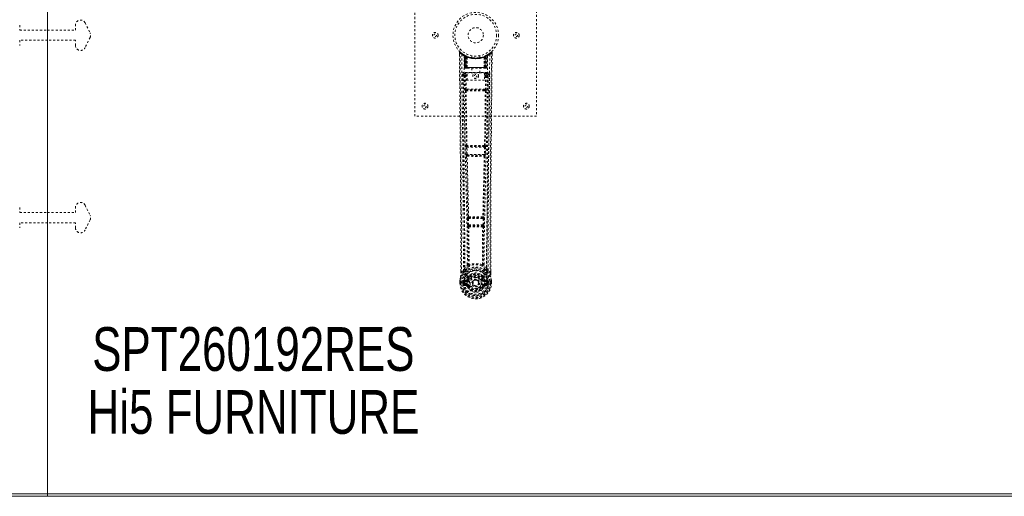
# Model space of a CAD drawing. Header units: inches. Extents: x 38 to 229, y 77 to 137.
# Tile 5 of 8: x 132 to 180, y 77 to 101. Entities that reach past the tile are written whole.
import ezdxf

# ---------------------------------------------------------------- set-up
doc = ezdxf.new("R2010")
doc.units = ezdxf.units.IN
doc.header["$MEASUREMENT"] = 0
doc.linetypes.add('SLD-Dashed', pattern=[0.075, 0.05, -0.025])
doc.linetypes.add('SLD-Solid', pattern=[0])
doc.layers.add('HI5-SYMBOLTEXT', color=5, linetype='SLD-Solid')
doc.styles.add('SLDTEXTSTYLE0', font='TXT', dxfattribs={"width": 0.75})

# ---------------------------------------------------------------- blocks, each defined once
blk = doc.blocks.new('SW_NOTE_0')
at = {"layer": 'HI5-SYMBOLTEXT', "color": 0, "char_height": 2.16, "attachment_point": 1, "style": 'SLDTEXTSTYLE0'}
for s, insert in [('SPT260192RES', (0, 2.784)), ('Hi5 FURNITURE', (-0.23, -0.32))]:
    blk.add_mtext(s, dxfattribs=dict(at, insert=insert))

msp = doc.modelspace()

# ---------------------------------------------------------------- linework, layer by layer
at = {"color": 7, "linetype": 'SLD-Solid', "lineweight": 15}
for p, q in [((133.293, 136.793), (133.293, 77.529)), ((133.293, 77.529), (133.293, 136.793)), ((133.293, 77.411), (37.543, 77.411)), ((37.661, 77.529), (133.293, 77.529)), ((37.661, 77.529), (133.293, 77.529)), ((133.293, 77.529), (228.925, 77.529)), ((133.293, 77.411), (133.293, 77.529)), ((133.293, 77.529), (228.925, 77.529)), ((133.293, 77.529), (133.293, 77.411)), ((229.043, 77.411), (133.293, 77.411))]:
    msp.add_line(p, q, dxfattribs=at)
at = {"color": 7, "linetype": 'SLD-Dashed', "lineweight": 0}
for p, q in [((151.411, 96.161), (151.411, 104.161)), ((157.411, 104.161), (157.411, 96.161)), ((131.918, 100.661), (131.918, 100.411)), ((134.668, 100.411), (134.668, 100.661)), ((135.141, 100.773), (135.391, 100.273)), ((131.918, 100.411), (133.293, 100.411)), ((133.293, 100.411), (134.668, 100.411)), ((135.391, 100.049), (135.141, 99.549)), ((133.293, 99.911), (131.918, 99.911)), ((131.918, 99.911), (131.918, 99.661)), ((134.668, 99.911), (133.293, 99.911)), ((134.668, 99.661), (134.668, 99.911)), ((153.604, 99.302), (153.605, 99.218)), ((153.842, 99.187), (153.829, 99.195)), ((153.857, 99.162), (153.843, 99.17)), ((153.864, 98.565), (153.843, 99.17)), ((153.878, 98.565), (153.857, 99.162)), ((153.927, 99.142), (153.86, 99.177)), ((153.876, 99.155), (153.898, 98.561)), ((153.944, 99.116), (153.876, 99.152)), ((153.896, 98.565), (153.876, 99.152)), ((153.903, 99.122), (153.916, 99.148)), ((153.903, 99.122), (153.903, 98.565)), ((153.908, 99.119), (153.903, 99.122)), ((153.908, 99.119), (153.921, 99.145)), ((153.908, 98.565), (153.908, 99.119)), ((153.916, 99.148), (153.921, 99.145)), ((153.916, 99.115), (153.929, 99.141)), ((153.917, 98.565), (153.916, 99.115)), ((153.921, 99.113), (153.933, 99.139)), ((153.921, 99.113), (153.921, 98.565)), ((153.928, 99.142), (153.927, 99.142)), ((153.933, 99.139), (153.929, 99.141)), ((153.935, 99.107), (153.947, 99.133)), ((153.935, 99.107), (153.935, 98.565)), ((153.951, 99.131), (153.939, 99.105)), ((153.939, 98.565), (153.939, 99.105)), ((153.944, 99.116), (153.945, 99.116)), ((153.963, 98.565), (153.944, 99.116)), ((153.945, 99.116), (153.964, 98.565)), ((153.947, 99.133), (153.951, 99.131)), ((153.99, 99.086), (153.988, 99.088)), ((153.993, 98.563), (153.988, 99.088)), ((153.99, 99.086), (153.994, 98.565)), ((153.994, 99.113), (153.991, 99.114)), ((154.211, 99.15), (154.211, 99.053)), ((154.611, 99.053), (154.611, 99.15)), ((154.827, 98.565), (154.832, 99.086)), ((154.831, 99.114), (154.828, 99.113)), ((154.834, 99.088), (154.829, 98.563)), ((154.834, 99.088), (154.832, 99.086)), ((154.857, 98.565), (154.876, 99.116)), ((154.878, 99.116), (154.859, 98.565)), ((154.875, 99.133), (154.901, 99.145)), ((154.875, 99.133), (154.886, 99.107)), ((154.876, 99.116), (154.878, 99.116)), ((154.946, 99.152), (154.878, 99.116)), ((154.883, 99.105), (154.883, 98.565)), ((154.886, 98.565), (154.886, 99.107)), ((154.893, 99.141), (154.888, 99.139)), ((154.888, 99.139), (154.901, 99.113)), ((154.895, 99.142), (154.893, 99.142)), ((154.893, 99.141), (154.905, 99.115)), ((154.961, 99.177), (154.895, 99.142)), ((154.901, 99.145), (154.906, 99.148)), ((154.901, 99.145), (154.913, 99.119)), ((154.901, 98.565), (154.901, 99.113)), ((154.905, 99.115), (154.905, 98.565)), ((154.906, 99.148), (154.914, 99.152)), ((154.906, 99.148), (154.919, 99.122)), ((154.919, 99.122), (154.913, 99.119)), ((154.913, 99.119), (154.913, 98.565)), ((154.918, 98.565), (154.919, 99.122)), ((154.923, 98.561), (154.945, 99.155)), ((154.925, 98.565), (154.946, 99.152)), ((154.938, 99.145), (154.933, 99.147)), ((154.944, 98.565), (154.965, 99.162)), ((154.957, 98.565), (154.978, 99.17)), ((154.978, 99.17), (154.965, 99.162)), ((154.993, 99.195), (154.979, 99.187)), ((155.057, 99.237), (154.996, 99.2)), ((155.167, 99.325), (155.066, 99.244)), ((155.218, 99.302), (155.188, 99.303)), ((155.217, 99.217), (155.217, 99.302)), ((153.797, 98.238), (153.794, 98.221)), ((153.795, 98.228), (153.794, 98.219)), ((153.794, 98.219), (153.794, 98.217)), ((153.795, 98.218), (153.802, 97.404)), ((153.839, 98.327), (153.839, 98.267)), ((154.982, 98.327), (153.839, 98.327)), ((153.839, 98.267), (153.987, 98.267)), ((153.864, 98.565), (153.878, 98.565)), ((153.903, 98.565), (153.864, 98.565)), ((153.878, 98.565), (153.917, 98.565)), ((153.887, 98.164), (153.894, 97.504)), ((153.887, 98.164), (153.931, 98.164)), ((153.891, 98.536), (153.895, 98.536)), ((153.896, 98.565), (153.963, 98.565)), ((153.896, 98.536), (153.896, 98.536)), ((153.904, 98.536), (153.909, 98.536)), ((154.913, 98.565), (153.908, 98.565)), ((153.908, 98.536), (153.917, 98.536)), ((153.917, 98.536), (153.921, 98.536)), ((153.921, 98.565), (154.901, 98.565)), ((153.926, 98.536), (153.993, 98.536)), ((153.931, 98.209), (153.931, 98.164)), ((153.987, 98.209), (153.931, 98.209)), ((153.987, 98.164), (153.931, 98.164)), ((153.938, 97.504), (153.931, 98.164)), ((153.935, 98.565), (153.939, 98.565)), ((154.883, 98.565), (153.939, 98.565)), ((153.964, 98.565), (153.963, 98.565)), ((153.987, 98.303), (154.848, 98.303)), ((153.987, 97.937), (153.987, 98.303)), ((153.993, 98.563), (153.994, 98.565)), ((153.994, 98.565), (154.827, 98.565)), ((153.995, 98.536), (154.827, 98.536)), ((154.216, 98.536), (154.216, 98.303)), ((154.606, 98.303), (154.606, 98.536)), ((154.827, 98.565), (154.829, 98.563)), ((154.829, 98.536), (154.895, 98.536)), ((154.848, 98.303), (154.848, 97.937)), ((154.848, 98.267), (154.982, 98.267)), ((154.848, 98.209), (154.89, 98.209)), ((154.848, 98.164), (154.89, 98.164)), ((154.859, 98.565), (154.857, 98.565)), ((154.859, 98.565), (154.925, 98.565)), ((154.883, 98.565), (154.886, 98.565)), ((154.89, 98.164), (154.883, 97.504)), ((154.89, 98.209), (154.89, 98.164)), ((154.9, 98.536), (154.904, 98.536)), ((154.904, 98.536), (154.914, 98.536)), ((154.905, 98.565), (154.944, 98.565)), ((154.913, 98.536), (154.918, 98.536)), ((154.957, 98.565), (154.918, 98.565)), ((154.918, 98.536), (154.918, 98.538)), ((154.925, 98.536), (154.925, 98.536)), ((154.926, 98.536), (154.93, 98.536)), ((154.935, 98.164), (154.928, 97.504)), ((154.944, 98.565), (154.957, 98.565)), ((154.982, 98.267), (154.982, 98.327)), ((155.02, 97.404), (155.027, 98.218)), ((155.027, 98.221), (155.024, 98.238)), ((155.027, 98.219), (155.027, 98.228)), ((155.027, 98.217), (155.027, 98.219)), ((154.848, 97.937), (153.987, 97.937)), ((153.936, 97.414), (153.985, 97.413)), ((154.883, 97.504), (153.938, 97.504)), ((153.995, 97.46), (153.947, 97.46)), ((154.827, 97.46), (153.995, 97.46)), ((154.874, 97.46), (154.827, 97.46)), ((154.837, 97.413), (154.885, 97.414)), ((157.411, 96.161), (151.411, 96.161)), ((153.944, 94.725), (153.938, 94.723)), ((154.883, 94.723), (154.878, 94.725)), ((153.931, 94.633), (153.942, 94.28)), ((153.975, 94.634), (154.846, 94.634)), ((153.986, 94.281), (153.975, 94.634)), ((153.983, 94.679), (153.988, 94.682)), ((154.839, 94.679), (153.983, 94.679)), ((154.835, 94.281), (153.986, 94.281)), ((154, 94.236), (154, 94.237)), ((154, 94.237), (154.822, 94.237)), ((154.822, 94.237), (154.821, 94.236)), ((154.833, 94.682), (154.839, 94.679)), ((154.846, 94.634), (154.835, 94.281)), ((154.891, 94.633), (154.88, 94.28)), ((153.955, 94.19), (153.955, 94.19)), ((154.866, 94.19), (154.867, 94.19)), ((131.918, 91.661), (131.918, 91.411)), ((131.918, 91.411), (133.293, 91.411)), ((133.293, 91.411), (134.668, 91.411)), ((134.668, 91.411), (134.668, 91.661)), ((135.141, 91.773), (135.391, 91.273)), ((131.918, 90.911), (131.918, 90.661)), ((133.293, 90.911), (131.918, 90.911)), ((134.668, 90.911), (133.293, 90.911)), ((134.668, 90.661), (134.668, 90.911)), ((135.391, 91.049), (135.141, 90.549)), ((154, 91.11), (154.012, 90.802)), ((154.023, 91.204), (154.01, 91.2)), ((154.045, 91.112), (154.777, 91.112)), ((154.057, 90.803), (154.045, 91.112)), ((154.055, 91.157), (154.067, 91.161)), ((154.767, 91.157), (154.055, 91.157)), ((154.754, 91.161), (154.767, 91.157)), ((154.777, 91.112), (154.765, 90.803)), ((154.798, 91.204), (154.811, 91.2)), ((154.821, 91.11), (154.809, 90.802)), ((154.012, 90.802), (154.015, 90.768)), ((154.031, 90.712), (154.032, 90.711)), ((154.765, 90.803), (154.057, 90.803)), ((154.076, 90.758), (154.075, 90.758)), ((154.075, 90.758), (154.746, 90.758)), ((154.746, 90.758), (154.746, 90.758)), ((154.79, 90.711), (154.791, 90.712)), ((154.809, 90.802), (154.807, 90.768)), ((153.674, 88.429), (153.674, 88.518)), ((153.675, 88.518), (153.675, 88.43)), ((153.8, 88.545), (153.704, 88.43)), ((153.8, 88.545), (153.859, 88.658)), ((154.962, 88.658), (155.022, 88.545)), ((155.118, 88.43), (155.022, 88.545)), ((155.146, 88.43), (155.146, 88.531)), ((155.147, 88.429), (155.147, 88.531)), ((153.631, 87.93), (153.632, 88.047)), ((153.631, 87.93), (153.635, 87.929)), ((153.632, 88.051), (153.632, 88.047)), ((153.633, 88.047), (153.632, 87.929)), ((153.635, 87.929), (153.688, 87.93)), ((153.661, 88.046), (153.661, 87.931)), ((153.688, 87.93), (153.711, 87.93)), ((153.711, 87.93), (153.717, 87.93)), ((153.717, 87.93), (153.867, 87.93)), ((153.782, 88.003), (153.782, 88.003)), ((153.782, 87.931), (153.782, 88.003)), ((153.782, 87.931), (153.782, 87.931)), ((153.812, 88.002), (153.818, 88.021)), ((153.812, 88.002), (153.812, 87.931)), ((153.817, 87.931), (153.812, 87.931)), ((153.818, 88.009), (153.817, 87.931)), ((153.818, 88.021), (153.818, 88.009)), ((153.827, 88.05), (153.824, 88.046)), ((153.827, 88.05), (153.837, 88.061)), ((153.953, 88.082), (153.837, 88.061)), ((153.837, 88.061), (153.837, 88.061)), ((153.837, 88.061), (153.837, 88.061)), ((153.852, 88.028), (153.982, 88.053)), ((153.852, 88.028), (153.852, 87.998)), ((153.982, 88.028), (153.852, 88.028)), ((153.982, 87.998), (153.852, 87.998)), ((153.868, 87.93), (153.867, 87.93)), ((153.982, 88.053), (153.982, 88.028)), ((153.982, 87.998), (153.982, 88.028)), ((154.03, 88.082), (154.037, 88.094)), ((154.037, 88.094), (154.064, 88.082)), ((154.039, 88.242), (154.039, 88.22)), ((154.046, 88.27), (154.058, 88.288)), ((154.063, 88.237), (154.063, 88.215)), ((154.254, 87.937), (154.255, 87.952)), ((154.254, 87.928), (154.254, 87.937)), ((154.757, 88.082), (154.784, 88.094)), ((154.759, 88.215), (154.759, 88.237)), ((154.764, 88.288), (154.775, 88.27)), ((154.782, 88.242), (154.782, 88.22)), ((154.784, 88.094), (154.792, 88.082)), ((154.839, 88.053), (154.969, 88.028)), ((154.839, 88.053), (154.839, 88.028)), ((154.969, 88.028), (154.839, 88.028)), ((154.839, 87.998), (154.839, 88.028)), ((154.969, 87.998), (154.839, 87.998)), ((154.984, 88.061), (154.869, 88.082)), ((154.954, 87.93), (155.104, 87.93)), ((154.969, 87.998), (154.969, 88.028)), ((154.984, 88.061), (154.994, 88.05)), ((154.997, 88.046), (154.994, 88.05)), ((155.004, 88.021), (155.004, 88.009)), ((155.009, 88.002), (155.004, 88.021)), ((155.004, 88.009), (155.004, 87.931)), ((155.004, 87.931), (155.01, 87.931)), ((155.039, 88.003), (155.009, 88.002)), ((155.01, 87.931), (155.009, 88.002)), ((155.039, 88.003), (155.039, 87.931)), ((155.039, 88.003), (155.039, 88.003)), ((155.104, 87.93), (155.11, 87.93)), ((155.11, 87.93), (155.133, 87.93)), ((155.133, 87.93), (155.186, 87.929)), ((155.161, 87.931), (155.16, 88.046)), ((155.186, 87.929), (155.19, 87.93)), ((155.189, 87.929), (155.189, 88.047)), ((155.19, 88.047), (155.19, 88.051)), ((155.19, 87.93), (155.19, 88.047)), ((153.835, 87.81), (153.954, 87.786)), ((153.865, 87.876), (153.865, 87.846)), ((153.865, 87.876), (153.982, 87.876)), ((153.982, 87.825), (153.865, 87.846)), ((153.865, 87.846), (153.982, 87.846)), ((153.982, 87.876), (153.982, 87.846)), ((153.982, 87.825), (153.982, 87.846)), ((154.042, 87.782), (154.038, 87.79)), ((154.064, 87.791), (154.042, 87.782)), ((154.78, 87.782), (154.757, 87.791)), ((154.784, 87.79), (154.78, 87.782)), ((154.834, 87.759), (154.78, 87.782)), ((154.839, 87.876), (154.839, 87.846)), ((154.839, 87.876), (154.956, 87.876)), ((154.956, 87.846), (154.839, 87.825)), ((154.839, 87.825), (154.839, 87.846)), ((154.839, 87.846), (154.956, 87.846)), ((154.867, 87.786), (154.986, 87.81)), ((154.956, 87.846), (154.956, 87.876))]:
    msp.add_line(p, q, dxfattribs=at)
at = {"color": 7, "linetype": 'SLD-Dashed', "lineweight": 0, "flags": 128}
for points in [[(153.652, 99.322), (153.645, 99.326), (153.637, 99.329), (153.629, 99.329), (153.621, 99.328), (153.614, 99.324), (153.609, 99.319), (153.606, 99.312), (153.604, 99.305)], [(153.604, 99.302), (153.604, 99.302), (153.606, 99.302), (153.613, 99.303), (153.622, 99.302), (153.628, 99.302), (153.634, 99.303)], [(153.674, 88.518), (153.671, 91.146), (153.654, 93.865), (153.63, 96.583), (153.604, 99.302)], [(153.634, 99.303), (153.642, 99.311), (153.648, 99.318), (153.653, 99.323), (153.654, 99.325)], [(153.704, 88.43), (153.705, 89.168), (153.704, 89.949), (153.702, 90.772), (153.699, 91.637), (153.694, 92.434), (153.689, 93.264), (153.687, 93.454), (153.686, 93.647), (153.684, 93.841), (153.683, 93.974), (153.682, 94.104), (153.681, 94.239), (153.68, 94.38), (153.676, 94.834), (153.671, 95.339), (153.666, 95.894), (153.663, 96.245), (153.659, 96.618), (153.655, 97.02), (153.652, 97.396), (153.647, 97.887), (153.643, 98.322), (153.639, 98.704), (153.636, 99.03), (153.634, 99.302)], [(153.723, 99.209), (153.728, 97.618), (153.747, 96.029), (153.777, 94.442), (153.815, 92.86), (153.845, 91.62), (153.868, 90.384), (153.878, 89.154), (153.868, 87.93)], [(153.832, 99.153), (153.838, 97.567), (153.859, 95.982), (153.891, 94.4), (153.932, 92.821), (153.963, 91.584), (153.988, 90.35), (153.997, 89.122), (153.985, 87.9)], [(153.837, 99.188), (153.843, 99.177), (153.848, 99.163)], [(153.844, 99.176), (153.844, 99.17), (153.844, 99.169)], [(153.874, 99.159), (153.875, 99.153), (153.875, 99.151)], [(153.877, 99.168), (153.883, 99.164), (153.916, 99.148)], [(154.99, 99.153), (154.983, 97.567), (154.963, 95.982), (154.93, 94.4), (154.89, 92.821), (154.858, 91.584), (154.834, 90.35), (154.824, 89.122), (154.836, 87.9)], [(154.883, 99.105), (154.878, 99.115), (154.874, 99.124), (154.872, 99.129), (154.871, 99.131)], [(155.099, 99.209), (155.093, 97.618), (155.075, 96.029), (155.044, 94.442), (155.006, 92.86), (154.977, 91.62), (154.953, 90.384), (154.944, 89.154), (154.954, 87.93)], [(155.118, 88.43), (155.117, 89.244), (155.117, 90.093), (155.119, 90.977), (155.123, 91.779), (155.126, 92.296), (155.13, 92.838), (155.134, 93.405), (155.138, 93.968), (155.142, 94.456), (155.148, 95.103), (155.154, 95.791), (155.161, 96.521), (155.168, 97.197), (155.188, 99.303)], [(155.147, 88.531), (155.15, 91.147), (155.167, 93.863), (155.192, 96.585), (155.218, 99.302)], [(155.214, 99.302), (155.213, 99.31), (155.209, 99.317), (155.204, 99.324), (155.198, 99.329), (155.191, 99.332), (155.183, 99.332), (155.176, 99.33), (155.17, 99.326)], [(154.608, 99.053), (154.61, 99.053), (154.592, 99.05), (154.554, 99.045), (154.499, 99.039), (154.435, 99.036), (154.411, 99.036)], [(153.734, 98.221), (153.738, 97.845), (153.742, 97.416), (153.746, 96.946), (153.75, 96.521), (153.753, 96.299), (153.755, 96.076), (153.757, 95.854), (153.759, 95.601), (153.762, 95.346), (153.764, 95.099), (153.769, 94.595), (153.773, 94.127), (153.777, 93.695), (153.78, 93.272), (153.784, 92.782), (153.79, 91.942), (153.795, 91.093), (153.798, 90.216), (153.8, 89.362), (153.8, 88.545)], [(153.794, 98.221), (153.817, 98.192), (153.887, 98.164)], [(153.794, 98.221), (153.825, 95.033), (153.85, 91.845), (153.859, 88.658)], [(153.931, 98.209), (153.862, 98.238), (153.839, 98.267)], [(153.935, 98.565), (153.927, 98.565), (153.92, 98.565), (153.913, 98.565), (153.907, 98.565), (153.902, 98.565), (153.898, 98.565), (153.896, 98.565), (153.896, 98.565)], [(153.896, 98.565), (153.897, 98.558), (153.898, 98.556)], [(153.91, 98.536), (153.91, 98.536), (153.911, 98.536), (153.913, 98.537), (153.917, 98.537)], [(153.925, 98.536), (153.926, 98.536), (153.927, 98.536)], [(153.964, 98.565), (153.968, 98.555), (153.974, 98.546)], [(153.993, 98.563), (153.978, 98.549), (153.974, 98.546)], [(154.829, 98.563), (154.844, 98.549), (154.847, 98.546)], [(154.847, 98.546), (154.854, 98.555), (154.857, 98.565)], [(154.925, 98.565), (154.925, 98.565), (154.923, 98.565), (154.92, 98.565), (154.915, 98.565), (154.909, 98.565), (154.902, 98.565), (154.894, 98.565), (154.886, 98.565)], [(154.982, 98.267), (154.959, 98.238), (154.89, 98.209)], [(154.935, 98.164), (154.93, 98.164), (154.92, 98.164), (154.906, 98.164), (154.89, 98.164)], [(154.904, 98.537), (154.908, 98.537), (154.911, 98.536), (154.912, 98.536), (154.912, 98.536)], [(154.935, 98.164), (155.004, 98.192), (155.025, 98.218)], [(154.962, 88.658), (154.971, 91.845), (154.997, 95.033), (155.027, 98.221)], [(155.022, 88.545), (155.021, 89.286), (155.023, 90.058), (155.026, 90.861), (155.03, 91.627), (155.035, 92.402), (155.04, 93.178), (155.047, 93.934), (155.053, 94.66), (155.06, 95.335), (155.067, 96.092), (155.074, 96.801), (155.081, 97.498), (155.087, 98.221)], [(153.938, 97.504), (153.923, 97.504), (153.908, 97.504), (153.898, 97.504), (153.894, 97.504)], [(153.903, 97.415), (153.919, 96.069), (153.944, 94.725)], [(153.978, 94.723), (153.953, 96.068), (153.936, 97.414)], [(154.837, 97.413), (154.625, 97.413), (154.411, 97.413), (154.196, 97.413), (153.985, 97.413)], [(154.827, 97.46), (154.622, 97.46), (154.416, 97.46), (154.205, 97.46), (153.995, 97.46)], [(154.885, 97.414), (154.869, 96.068), (154.844, 94.723)], [(154.874, 97.46), (154.891, 97.456), (154.902, 97.449)], [(154.918, 97.415), (154.902, 96.069), (154.878, 94.725)], [(154.928, 97.504), (154.923, 97.504), (154.913, 97.504), (154.899, 97.504), (154.883, 97.504)], [(153.975, 94.634), (153.967, 94.634), (153.959, 94.634), (153.952, 94.633), (153.946, 94.633), (153.94, 94.633), (153.936, 94.633), (153.932, 94.633), (153.931, 94.633)], [(153.986, 94.281), (153.978, 94.281), (153.97, 94.281), (153.963, 94.281), (153.956, 94.281), (153.951, 94.28), (153.946, 94.28), (153.943, 94.28), (153.942, 94.28)], [(153.942, 94.28), (153.943, 94.247), (153.944, 94.245)], [(154.88, 94.28), (154.878, 94.28), (154.875, 94.28), (154.871, 94.28), (154.865, 94.281), (154.859, 94.281), (154.851, 94.281), (154.843, 94.281), (154.835, 94.281)], [(154.891, 94.633), (154.889, 94.633), (154.886, 94.633), (154.882, 94.633), (154.876, 94.633), (154.869, 94.633), (154.862, 94.634), (154.854, 94.634), (154.846, 94.634)], [(154.88, 94.28), (154.878, 94.247), (154.878, 94.245)], [(153.955, 94.19), (153.99, 92.695), (154.023, 91.204)], [(154.059, 91.2), (154.025, 92.691), (153.99, 94.187)], [(154.832, 94.187), (154.796, 92.691), (154.763, 91.2)], [(154.866, 94.19), (154.831, 92.695), (154.798, 91.204)], [(154.862, 94.21), (154.863, 94.207), (154.866, 94.19)], [(154.045, 91.112), (154.037, 91.112), (154.029, 91.112), (154.022, 91.111), (154.015, 91.111), (154.01, 91.111), (154.005, 91.111), (154.002, 91.111), (154, 91.11)], [(154.045, 91.112), (154.044, 91.121), (154.044, 91.129), (154.046, 91.143), (154.05, 91.153), (154.055, 91.157)], [(154.767, 91.157), (154.772, 91.153), (154.775, 91.143), (154.777, 91.129), (154.777, 91.121), (154.777, 91.112)], [(154.821, 91.11), (154.819, 91.111), (154.816, 91.111), (154.812, 91.111), (154.806, 91.111), (154.8, 91.111), (154.792, 91.112), (154.785, 91.112), (154.777, 91.112)], [(154.057, 90.803), (154.049, 90.803), (154.041, 90.803), (154.034, 90.802), (154.028, 90.802), (154.022, 90.802), (154.018, 90.802), (154.014, 90.802), (154.012, 90.802)], [(154.032, 90.711), (154.042, 89.779), (154.043, 88.851)], [(154.067, 90.706), (154.078, 89.774), (154.079, 88.844)], [(154.743, 88.844), (154.743, 89.774), (154.754, 90.706)], [(154.765, 90.803), (154.764, 90.795), (154.762, 90.786), (154.758, 90.772), (154.752, 90.762), (154.749, 90.76), (154.748, 90.759), (154.746, 90.758)], [(154.809, 90.802), (154.804, 90.802), (154.794, 90.802), (154.78, 90.803), (154.765, 90.803)], [(154.79, 90.711), (154.779, 89.779), (154.778, 88.851)], [(153.842, 88.506), (153.741, 88.382), (153.662, 88.228)], [(153.704, 88.43), (153.698, 88.43), (153.692, 88.43), (153.686, 88.43), (153.681, 88.43), (153.677, 88.43), (153.675, 88.429), (153.674, 88.429), (153.674, 88.429)], [(154.041, 88.842), (153.943, 88.756), (153.859, 88.658)], [(153.952, 88.609), (153.947, 88.603), (153.937, 88.594)], [(154.041, 88.842), (154.043, 88.832), (154.047, 88.823), (154.054, 88.817), (154.061, 88.814), (154.069, 88.814), (154.077, 88.817), (154.084, 88.824), (154.089, 88.833)], [(154.079, 88.844), (154.079, 88.842), (154.08, 88.84), (154.082, 88.837), (154.089, 88.833)], [(154.733, 88.833), (154.739, 88.837), (154.742, 88.84), (154.742, 88.842), (154.743, 88.844)], [(154.733, 88.833), (154.738, 88.824), (154.744, 88.817), (154.752, 88.814), (154.76, 88.814), (154.768, 88.817), (154.774, 88.823), (154.779, 88.832), (154.781, 88.842)], [(154.962, 88.658), (154.878, 88.756), (154.781, 88.842)], [(154.884, 88.594), (154.875, 88.603), (154.869, 88.609)], [(154.979, 88.506), (155.08, 88.382), (155.159, 88.228)], [(155.147, 88.429), (155.148, 88.429), (155.147, 88.429), (155.144, 88.43), (155.141, 88.43), (155.136, 88.43), (155.13, 88.43), (155.124, 88.43), (155.118, 88.43)], [(153.632, 88.047), (153.631, 88.047), (153.632, 88.047), (153.635, 88.047), (153.638, 88.047), (153.643, 88.046), (153.649, 88.046), (153.655, 88.046), (153.661, 88.046)], [(153.661, 87.931), (153.654, 87.931), (153.648, 87.93), (153.643, 87.93), (153.638, 87.93), (153.634, 87.93), (153.632, 87.93), (153.631, 87.93), (153.631, 87.93)], [(153.662, 88.228), (153.645, 88.149), (153.632, 88.051)], [(153.632, 88.047), (153.644, 88.142), (153.66, 88.217)], [(153.632, 88.051), (153.633, 88.051), (153.635, 88.05), (153.637, 88.05), (153.641, 88.049), (153.646, 88.049), (153.65, 88.048), (153.656, 88.047), (153.661, 88.046)], [(153.662, 88.228), (153.66, 88.222), (153.66, 88.217)], [(153.782, 88.003), (153.793, 88.003), (153.802, 88.002), (153.809, 88.002), (153.812, 88.002)], [(153.812, 87.931), (153.808, 87.931), (153.802, 87.931), (153.793, 87.931), (153.782, 87.931)], [(153.812, 88.002), (153.812, 88.002), (153.812, 88.002)], [(153.852, 87.998), (153.834, 88.001), (153.818, 88.009)], [(153.98, 88.105), (153.967, 88.087), (153.953, 88.082)], [(154.039, 88.22), (154.008, 88.169), (153.98, 88.105)], [(154.836, 87.9), (154.831, 87.822), (154.808, 87.747), (154.769, 87.677), (154.715, 87.616), (154.65, 87.566), (154.575, 87.53), (154.494, 87.508), (154.411, 87.5), (154.327, 87.508), (154.246, 87.53), (154.172, 87.566), (154.106, 87.616), (154.052, 87.677), (154.013, 87.747), (153.99, 87.822), (153.985, 87.9)], [(154.183, 88.373), (154.133, 88.347), (154.058, 88.288)], [(154.092, 88.071), (154.086, 88.073), (154.081, 88.075), (154.077, 88.077), (154.072, 88.079), (154.069, 88.08), (154.066, 88.081), (154.065, 88.082), (154.064, 88.082)], [(154.764, 88.288), (154.688, 88.347), (154.638, 88.373)], [(154.784, 88.094), (154.758, 88.154), (154.73, 88.202)], [(154.73, 88.071), (154.735, 88.073), (154.74, 88.075), (154.745, 88.077), (154.749, 88.079), (154.752, 88.08), (154.755, 88.081), (154.757, 88.082), (154.757, 88.082)], [(154.782, 88.22), (154.813, 88.169), (154.841, 88.105)], [(154.841, 88.105), (154.855, 88.087), (154.869, 88.082)], [(155.004, 88.009), (154.987, 88.001), (154.969, 87.998)], [(155.009, 88.002), (155.009, 88.002), (155.009, 88.002)], [(155.161, 88.217), (155.161, 88.222), (155.159, 88.228)], [(155.19, 88.051), (155.178, 88.139), (155.159, 88.228)], [(155.19, 88.051), (155.189, 88.051), (155.187, 88.05), (155.184, 88.05), (155.18, 88.049), (155.176, 88.049), (155.171, 88.048), (155.166, 88.047), (155.16, 88.046)], [(155.16, 88.046), (155.167, 88.046), (155.173, 88.046), (155.178, 88.046), (155.183, 88.047), (155.187, 88.047), (155.189, 88.047), (155.19, 88.047), (155.19, 88.047)], [(155.19, 88.047), (155.177, 88.142), (155.161, 88.217)], [(155.19, 87.93), (155.191, 87.93), (155.19, 87.93), (155.187, 87.93), (155.183, 87.93), (155.179, 87.93), (155.173, 87.93), (155.167, 87.931), (155.161, 87.931)], [(153.823, 87.858), (153.842, 87.871), (153.865, 87.876)], [(154.092, 87.803), (154.086, 87.801), (154.081, 87.798), (154.077, 87.796), (154.072, 87.795), (154.069, 87.793), (154.066, 87.792), (154.065, 87.791), (154.064, 87.791)], [(154.73, 87.803), (154.735, 87.801), (154.74, 87.798), (154.745, 87.796), (154.749, 87.795), (154.752, 87.793), (154.755, 87.792), (154.757, 87.791), (154.757, 87.791)], [(154.956, 87.876), (154.979, 87.871), (154.999, 87.858)]]:
    msp.add_lwpolyline(points, dxfattribs=at)
at = {"color": 7, "linetype": 'SLD-Dashed', "lineweight": 0}
for centre, radius in [((154.411, 100.161), 1.125), ((154.411, 100.161), 1.03), ((154.411, 100.161), 0.375), ((152.411, 100.161), 0.141), ((152.411, 100.161), 0.0625), ((156.411, 100.161), 0.141), ((156.411, 100.161), 0.0625), ((154.411, 98.161), 0.14), ((154.411, 98.161), 0.0625), ((151.911, 96.661), 0.141), ((151.911, 96.661), 0.0625), ((156.911, 96.661), 0.141), ((156.911, 96.661), 0.0625), ((154.411, 87.937), 0.7), ((154.411, 87.937), 0.69), ((154.411, 87.937), 0.623), ((154.411, 87.937), 0.32), ((154.411, 87.937), 0.275), ((154.411, 87.937), 0.188), ((154.411, 87.937), 0.157), ((154.411, 87.937), 0.142), ((154.411, 87.937), 0.139), ((154.411, 87.937), 0.138)]:
    msp.add_circle(centre, radius, dxfattribs=at)
for centre, radius, start, end in [((134.918, 100.661), 0.25, 26.5651, 180), ((135.168, 100.161), 0.25, 333.4349, 26.5651), ((134.918, 99.661), 0.25, 180, 333.4349), ((153.634, 99.303), 0.03, 47.8497, 180.5275), ((154.405, 100.195), 1.2, 228.1041, 235.3369), ((154.411, 100.161), 1.158, 227.8715, 312.1368), ((154.406, 100.154), 1.12, 227.8938, 235.3653), ((153.753, 99.208), 0.03, 55.9307, 179.7309), ((154.397, 100.396), 1.365, 240.4168, 245.5476), ((154.41, 100.16), 1.127, 235.3398, 240.4743), ((153.813, 99.169), 0.03, 1.9706, 58.9238), ((154.403, 100.147), 1.111, 238.9138, 239.8061), ((153.794, 99.134), 0.0707, 31.4468, 58.9047), ((153.873, 99.141), 0.0429, 114.1564, 162.9982), ((154.411, 100.193), 1.19, 240.88, 299.12), ((153.827, 99.161), 0.0299, 1.8998, 59.7094), ((154.334, 100.027), 0.974, 239.6437, 242.503), ((154.421, 100.181), 1.152, 239.9215, 243.9596), ((154.409, 99.806), 0.851, 228.301, 233.4856), ((154.411, 100.161), 1.128, 240.4733, 299.5267), ((154.387, 99.774), 0.81, 229.0895, 234.457), ((153.846, 99.151), 0.0299, 1.7967, 60.751), ((154.404, 100.148), 1.113, 240.7479, 245.7405), ((153.845, 99.151), 0.03, 16.8667, 61.2518), ((154.398, 99.783), 0.82, 230.39, 235.5927), ((154.411, 100.16), 1.155, 244.2143, 295.7857), ((154.411, 100.16), 1.155, 244.9105, 295.0895), ((153.914, 99.116), 0.0297, 1.478, 64.4742), ((153.915, 99.115), 0.0297, 1.4806, 64.5523), ((154.411, 100.16), 1.155, 245.8865, 294.1135), ((154.367, 99.713), 0.731, 234.7524, 238.7707), ((153.961, 99.104), 0.0311, 328.3372, 19.6241), ((153.96, 99.104), 0.0345, 328.961, 15.1624), ((154.411, 100.124), 1.12, 247.9256, 292.0744), ((154.861, 99.104), 0.0345, 164.8265, 211.05), ((154.86, 99.104), 0.031, 160.2241, 211.6761), ((154.456, 99.71), 0.728, 301.225, 305.2576), ((154.52, 99.925), 0.868, 293.5573, 295.4839), ((154.93, 99.039), 0.109, 91.2471, 120.4818), ((154.906, 99.115), 0.0297, 115.4477, 178.5194), ((154.908, 99.116), 0.0297, 115.5417, 178.5062), ((154.437, 99.765), 0.797, 304.3318, 309.6855), ((154.441, 99.766), 0.8, 305.5088, 310.9447), ((154.962, 99.02), 0.137, 89.4067, 113.5154), ((154.421, 99.795), 0.837, 306.4736, 311.7399), ((154.976, 99.151), 0.0299, 119.2515, 178.1852), ((154.56, 99.904), 0.83, 298.7861, 300.3548), ((154.994, 99.161), 0.0299, 120.3015, 178.0893), ((154.41, 100.162), 1.129, 299.5285, 304.6545), ((154.949, 99.141), 0.0429, 17.0146, 65.8219), ((155.008, 99.169), 0.03, 121.0632, 178.0262), ((154.426, 100.394), 1.363, 294.4489, 299.5866), ((154.415, 100.155), 1.12, 304.6376, 312.1038), ((155.069, 99.208), 0.03, 0.2555, 124.0782), ((154.413, 100.2), 1.206, 304.6771, 311.8749), ((155.188, 99.303), 0.03, 359.4616, 132.1572), ((155.132, 99.273), 0.0631, 28.4575, 55.9378), ((153.839, 98.222), 0.105, 89.9171, 180.6366), ((153.776, 95.36), 2.861, 89.6401, 90.8417), ((153.839, 98.222), 0.045, 90.0272, 157.9854), ((153.894, 98.566), 0.03, 181.9833, 270.006), ((153.896, 98.566), 0.0305, 182.3764, 249.3636), ((153.908, 98.566), 0.03, 181.97, 246.5643), ((153.932, 98.164), 0.0451, 90.4287, 180.3551), ((153.908, 98.567), 0.0315, 237.9497, 270.6786), ((153.926, 98.566), 0.03, 181.9237, 269.94), ((153.924, 98.424), 0.115, 100.1057, 103.9577), ((154.71, 98.561), 0.806, 179.7522, 181.6541), ((154.316, 98.558), 0.408, 178.9987, 183.063), ((154.339, 98.558), 0.423, 179.04, 182.966), ((154.344, 98.558), 0.423, 179.0496, 182.9749), ((154.378, 98.558), 0.443, 179.0824, 182.8307), ((154.374, 98.557), 0.435, 179.0512, 182.8619), ((153.993, 98.566), 0.0299, 181.8008, 269.8108), ((153.995, 98.562), 0.0265, 218.3619, 269.3894), ((154.826, 98.562), 0.0266, 270.7741, 321.4746), ((154.829, 98.566), 0.0299, 270.1893, 358.2081), ((154.436, 98.558), 0.446, 357.1843, 0.9026), ((154.445, 98.558), 0.441, 357.153, 0.9154), ((154.891, 98.571), 0.0353, 261.8071, 350.6839), ((154.89, 98.164), 0.0451, 359.6127, 89.5722), ((154.895, 98.566), 0.03, 270.069, 358.0583), ((154.48, 98.558), 0.421, 357.0248, 0.9693), ((154.069, 98.561), 0.836, 358.3995, 0.2344), ((154.509, 98.558), 0.404, 356.9058, 1.014), ((154.913, 98.567), 0.0315, 269.3088, 302.3706), ((154.896, 98.421), 0.118, 75.8903, 79.5718), ((154.914, 98.566), 0.03, 293.4915, 358.0151), ((154.927, 98.566), 0.03, 270.012, 357.9987), ((154.926, 98.566), 0.0305, 290.7016, 357.6585), ((154.983, 98.222), 0.105, 359.364, 90.0823), ((154.982, 98.222), 0.045, 22.0068, 89.9807), ((155.045, 95.346), 2.876, 89.1625, 90.358), ((154.182, 97.49), 0.289, 177.3464, 195.0255), ((153.949, 97.415), 0.0456, 91.9252, 179.0017), ((153.929, 97.672), 0.258, 264.2214, 271.5598), ((154.011, 97.42), 0.0751, 148.0152, 184.7964), ((154.015, 97.497), 0.0773, 174.5387, 208.3778), ((154.049, 97.424), 0.0652, 146.4274, 189.4457), ((154.772, 97.424), 0.0652, 350.5383, 33.553), ((154.806, 97.497), 0.0773, 331.6182, 5.4641), ((154.81, 97.42), 0.0757, 355.3516, 31.8355), ((154.892, 97.672), 0.258, 268.4468, 275.7761), ((154.88, 97.417), 0.0384, 357.0694, 55.372), ((154.639, 97.49), 0.289, 344.9841, 2.641), ((154.151, 94.66), 0.222, 163.6472, 187.1141), ((153.983, 94.724), 0.0451, 181.9441, 269.4434), ((153.989, 94.727), 0.0451, 181.9691, 269.4236), ((153.97, 94.858), 0.136, 258.8608, 273.2816), ((154.034, 94.715), 0.057, 172.6093, 216.4894), ((154.411, 58.589), 36.136, 89.3136, 90.6865), ((154.833, 94.727), 0.0451, 270.5772, 358.0316), ((154.787, 94.715), 0.0567, 323.3854, 7.5167), ((154.838, 94.724), 0.0451, 270.5566, 358.0559), ((154.851, 94.859), 0.136, 266.7431, 281.1106), ((154.671, 94.66), 0.221, 352.876, 16.3627), ((154.061, 94.241), 0.118, 177.9863, 205.3667), ((154, 94.191), 0.0451, 90.6341, 181.6264), ((154.001, 94.191), 0.0451, 90.6356, 181.6338), ((154.034, 94.648), 0.0601, 148.5982, 193.0929), ((154.049, 94.275), 0.0626, 174.4859, 218.4564), ((154.411, 61.658), 33.026, 89.2675, 90.7325), ((154.058, 94.198), 0.0697, 146.9349, 189.0894), ((154.411, 127.585), 33.351, 269.2944, 270.7056), ((154.822, 94.193), 0.0433, 22.7761, 90.2182), ((154.763, 94.198), 0.0697, 350.9106, 33.0651), ((154.773, 94.275), 0.0626, 321.5465, 5.5112), ((154.821, 94.191), 0.0452, 358.3795, 89.3661), ((154.787, 94.648), 0.0601, 346.8979, 31.411), ((154.76, 94.241), 0.118, 334.6466, 2.0163), ((153.982, 94.31), 0.123, 257.6553, 273.6609), ((154.411, 127.761), 33.576, 269.2814, 270.7186), ((154.84, 94.312), 0.125, 266.4435, 282.2391), ((134.918, 91.661), 0.25, 26.5651, 180), ((135.168, 91.161), 0.25, 333.4349, 26.5651), ((154.163, 91.137), 0.165, 157.6291, 189.4046), ((154.055, 91.202), 0.0451, 182.4826, 269.141), ((154.068, 91.206), 0.0451, 182.6063, 269.0996), ((154.052, 91.291), 0.092, 251.4674, 273.9893), ((154.12, 91.193), 0.0613, 173.9403, 211.5296), ((154.411, 54.174), 37.028, 89.4553, 90.5445), ((154.411, 58.27), 32.893, 89.4021, 90.5979), ((154.753, 91.206), 0.0451, 270.8885, 357.4056), ((154.702, 91.193), 0.0608, 328.3016, 6.2152), ((154.769, 91.291), 0.0918, 266.0197, 288.5483), ((154.766, 91.202), 0.0451, 270.8712, 357.5052), ((154.658, 91.137), 0.165, 350.5978, 22.3626), ((134.918, 90.661), 0.25, 180, 333.4349), ((154.108, 90.764), 0.0933, 177.5335, 214.1341), ((154.076, 90.713), 0.0451, 91.037, 182.1459), ((154.077, 90.713), 0.0451, 91.0502, 182.1473), ((154.061, 90.794), 0.088, 250.2511, 273.9517), ((154.115, 90.801), 0.0588, 177.8499, 226.6272), ((154.154, 90.719), 0.0872, 153.1873, 188.2011), ((154.411, 123.441), 32.736, 269.3991, 270.6007), ((154.411, 124.126), 33.37, 269.4251, 270.5749), ((154.745, 90.713), 0.0451, 357.8472, 88.9567), ((154.668, 90.719), 0.0873, 351.8166, 26.8051), ((154.746, 90.713), 0.0451, 357.8638, 88.9533), ((154.76, 90.795), 0.0889, 266.1802, 289.6227), ((154.713, 90.764), 0.0934, 325.8831, 2.4505), ((154.411, 87.923), 0.965, 70.5268, 109.4745), ((154.411, 87.937), 0.787, 8.3239, 171.6761), ((152.472, 88.401), 1.202, 351.1876, 1.3423), ((154.411, 87.937), 0.758, 8.3241, 171.6759), ((150.077, 89.071), 3.682, 346.7651, 349.9866), ((154.411, 87.937), 0.632, 6.0642, 173.9358), ((154.261, 88.992), 0.642, 224.0794, 229.2633), ((154.411, 87.937), 0.602, 6.2697, 173.7303), ((155.384, 86.933), 2.202, 131.0564, 134.4328), ((153.92, 88.66), 0.0608, 182.3804, 301.9698), ((154.679, 88.099), 0.888, 129.1314, 144.9697), ((154.029, 88.85), 0.0143, 327.5648, 3.3169), ((154.102, 88.846), 0.0608, 183.6698, 286.544), ((154.075, 88.923), 0.0795, 246.0508, 272.5055), ((154.411, 87.899), 0.494, 46.9721, 133.0279), ((154.165, 88.851), 0.0787, 193.3389, 233.7281), ((154.411, 87.996), 0.844, 69.7727, 110.2273), ((154.411, 87.955), 0.476, 61.4719, 118.5269), ((154.72, 88.846), 0.0608, 253.456, 356.3302), ((154.656, 88.851), 0.0786, 306.255, 346.678), ((154.143, 88.099), 0.887, 35.0289, 50.87), ((154.746, 88.923), 0.0794, 267.4919, 293.9518), ((154.793, 88.85), 0.0143, 176.6831, 212.4352), ((154.901, 88.66), 0.0608, 238.0272, 357.6226), ((153.435, 86.931), 2.205, 45.5713, 48.9423), ((154.559, 88.994), 0.644, 310.7425, 315.9114), ((158.741, 89.07), 3.68, 190.0121, 193.2362), ((156.348, 88.401), 1.201, 178.656, 188.8166), ((154.411, 87.937), 0.78, 180, 359.4852), ((154.411, 87.937), 0.78, 180.5288, 359.4712), ((154.411, 87.937), 0.75, 180.4561, 359.5439), ((154.411, 87.937), 0.629, 180.5444, 359.4556), ((154.411, 87.937), 0.599, 180.5443, 359.4557), ((154.411, 87.937), 0.593, 180.5524, 187.6091), ((153.932, 88.006), 0.115, 159.6892, 172.2744), ((153.852, 88.058), 0.0306, 203.8356, 270.957), ((154.274, 87.846), 0.491, 116.1258, 155.5145), ((154.218, 87.841), 0.44, 113.936, 149.9011), ((154.411, 87.924), 0.543, 179.3661, 0.6339), ((153.986, 88.149), 0.249, 241.7055, 269.8606), ((153.983, 88.082), 0.0299, 180.9992, 268.9459), ((154.011, 88.11), 0.031, 190.1682, 328.1963), ((153.98, 88.109), 0.0565, 271.9539, 331.5649), ((153.982, 88.117), 0.089, 270, 337.226), ((153.982, 88.117), 0.119, 269.9968, 337.2288), ((154.476, 87.941), 0.465, 145.8355, 160.7969), ((154.084, 88.246), 0.0444, 147.4008, 184.9848), ((154.061, 88.288), 0.0507, 244.3413, 271.7336), ((154.069, 88.223), 0.0305, 185.6314, 316.065), ((154.061, 88.265), 0.0504, 244.2269, 271.7511), ((154.098, 88.293), 0.0404, 187.3049, 232.7723), ((154.411, 87.925), 0.453, 39.7477, 140.2516), ((154.095, 88.236), 0.0326, 132.1724, 178.358), ((154.091, 88.239), 0.0371, 220.1634, 270.7245), ((154.411, 87.937), 0.376, 22.774, 157.226), ((154.411, 87.943), 0.411, 39.0116, 140.9884), ((154.411, 87.937), 0.346, 22.7744, 157.2256), ((154.411, 87.937), 0.275, 90.0003, 269.9997), ((154.411, 87.937), 0.157, 65.1542, 110.0596), ((154.411, 87.937), 0.275, 269.9993, 90.0007), ((154.752, 88.223), 0.0305, 223.925, 354.3785), ((154.731, 88.239), 0.0371, 269.2701, 319.8349), ((154.839, 88.117), 0.119, 202.7712, 270.0032), ((154.723, 88.293), 0.0404, 307.2245, 352.6983), ((154.726, 88.236), 0.0326, 1.6413, 47.8282), ((154.839, 88.117), 0.089, 202.774, 270), ((154.76, 88.288), 0.0506, 268.2501, 295.6859), ((154.76, 88.265), 0.0505, 268.2778, 295.7489), ((154.543, 87.842), 0.497, 24.8142, 63.6305), ((154.738, 88.246), 0.0445, 355.0319, 32.6722), ((154.604, 87.841), 0.439, 30.0683, 66.0867), ((154.811, 88.11), 0.031, 211.596, 350.0479), ((154.841, 88.109), 0.0567, 208.2337, 267.9746), ((154.837, 88.142), 0.242, 269.7365, 298.8252), ((154.839, 88.082), 0.0299, 271.048, 359.0069), ((154.97, 88.058), 0.0305, 269.0328, 336.1832), ((154.92, 88.014), 0.0841, 5.3825, 22.6538), ((154.411, 87.937), 0.593, 352.3909, 359.4476), ((155.016, 87.057), 0.874, 88.484, 90.4271), ((155.16, 88.046), 0.03, 0.2178, 5.2738), ((154.027, 87.886), 0.206, 187.6623, 201.6592), ((153.864, 87.816), 0.0299, 88.0414, 192.1164), ((153.983, 87.795), 0.0301, 91.4633, 197.6159), ((153.945, 87.741), 0.0455, 22.5465, 78.6369), ((153.982, 87.757), 0.119, 22.7712, 90.0032), ((153.982, 87.757), 0.089, 22.774, 90), ((153.976, 87.754), 0.0714, 30.3157, 85.2478), ((154.559, 86.474), 1.406, 111.5652, 113.9834), ((154.411, 87.937), 0.459, 202.774, 337.226), ((154.411, 87.937), 0.4, 202.774, 337.226), ((154.411, 87.937), 0.376, 202.774, 337.226), ((154.411, 87.937), 0.346, 202.7744, 337.2256), ((154.839, 87.757), 0.119, 89.9968, 157.2288), ((154.839, 87.757), 0.089, 90, 157.226), ((154.845, 87.754), 0.0715, 94.7779, 149.7634), ((154.876, 87.742), 0.0455, 101.3331, 157.4914), ((154.839, 87.795), 0.0301, 342.3484, 88.5723), ((154.957, 87.816), 0.0299, 347.8962, 91.946), ((154.795, 87.886), 0.206, 338.3469, 352.3433)]:
    msp.add_arc(centre, radius, start, end, dxfattribs=at)

# ---------------------------------------------------------------- block references
at = {"layer": 'HI5-SYMBOLTEXT', "color": 5}
msp.add_blockref('SW_NOTE_0', (135.494, 82.974), dxfattribs=at)

doc.saveas('drawing.dxf')
